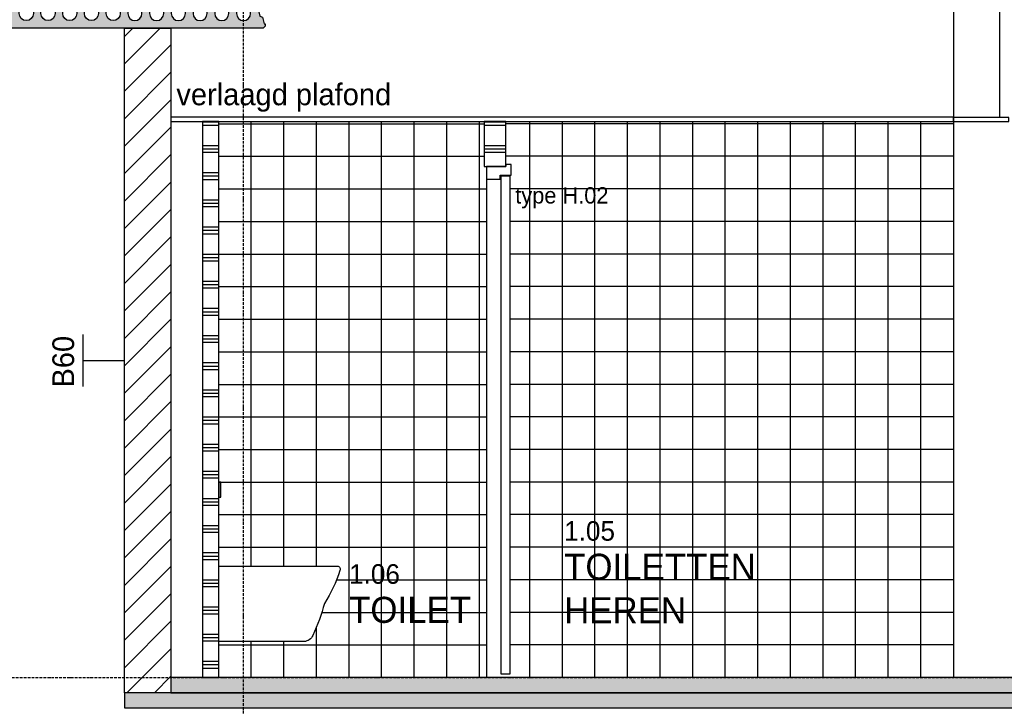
# Model space of a CAD drawing. Header units: millimetres. Extents: x -297000 to 504135, y -166520 to 252050.
# Tile 249 of 250: x 22895 to 27428, y -30933 to -27771. Entities that reach past the tile are written whole.
import ezdxf
from ezdxf.enums import TextEntityAlignment as Align

# ---------------------------------------------------------------- set-up
doc = ezdxf.new("R2010")
doc.units = ezdxf.units.MM
doc.header["$MEASUREMENT"] = 0
doc.linetypes.add('ACAD_ISO10W100', pattern=[18, 12, -3, 0, -3])
doc.linetypes.add('CENTER', pattern=[50.800000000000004, 31.75, -6.349999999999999, 6.349999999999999, -6.349999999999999])
for name, color, linetype in [('010_T0050_T', 4, 'Continuous'), ('010_T0100_T', 4, 'Continuous'), ('040_AXPRI_B', 9, 'CENTER'), ('053_SHADE_S', 253, 'Continuous'), ('068_HATCH_H', 8, 'Continuous'), ('080_SYMBO_G', 1, 'Continuous'), ('220_WALIN_E', 1, 'Continuous'), ('220_WALIN_G', 1, 'Continuous'), ('299_CONCR_G', 3, 'Continuous'), ('299_CONCR_H', 251, 'Continuous'), ('320_DOORS_G', 2, 'Continuous'), ('420_WAFIN_G', 1, 'Continuous'), ('450_CEIFI_G', 2, 'Continuous'), ('740_SANIT_G', 1, 'Continuous')]:
    doc.layers.add(name, color=color, linetype=linetype)
doc.styles.add('VMX 1 SMALL 100', font='unvr55w.TTF', dxfattribs={"height": 100})
doc.styles.add('VMX 2 MEDIUM 50', font='unvr55w.TTF', dxfattribs={"height": 100})
pattern_1 = [(180, (-12325.00000211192, 38399.99967231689), (-1.530808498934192e-14, -125), []), (180, (-12325.00000211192, 38384.37467231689), (-1.530808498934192e-14, -125), []), (180, (-12325.00000211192, 38368.74967231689), (-1.530808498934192e-14, -125), [])]

# ---------------------------------------------------------------- blocks, each defined once
blk = doc.blocks.new('WAND B60')
for p, q in [((1.201632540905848, 0), (-1.201632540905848, 0)), ((0, 0), (0, -1.9055541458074))]:
    blk.add_line(p, q)
at = {"style": 'VMX 1 SMALL 100'}
blk.add_attdef('B60', text='', height=1, dxfattribs=at).set_placement((0, 0.9139582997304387), align=Align.MIDDLE_CENTER)
blk = doc.blocks.new('KANAAPLAAT150')
at = {"layer": '299_CONCR_H'}
h = blk.add_hatch(color=256, dxfattribs=at)
h.paths.add_polyline_path([(25, 130), (25, 90), (35.4199999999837, 81.54000000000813), (25.01000000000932, 34.68000000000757), (11.98999999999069, 31.43000000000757), (5.000000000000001, 0), (0, 0), (0, -10), (10, -20), (1190, -20), (1200, -10), (1200, 0), (1195, 0), (1188.010000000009, 31.43000000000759), (1174.989999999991, 34.68000000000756), (1164.579999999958, 81.5400000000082), (1175, 89.99999999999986), (1175, 130)])
h.paths.add_polyline_path([(732.5, 62.5), (732.5, 47.5, -1), (667.5, 47.5), (667.5, 62.5, -1)], flags=16)
h.paths.add_polyline_path([(632.5, 62.5), (632.5, 47.5, -1), (567.5, 47.5), (567.5, 62.5, -1)], flags=16)
h.paths.add_polyline_path([(832.5, 62.5), (832.5, 47.5, -1), (767.5, 47.5), (767.5, 62.5, -1)], flags=16)
h.paths.add_polyline_path([(532.5, 62.50000000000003), (532.5, 47.5, -1), (467.5, 47.5), (467.5, 62.5, -1)], flags=16)
h.paths.add_polyline_path([(932.5, 62.5), (932.5, 47.5, -1), (867.5, 47.5), (867.5, 62.5, -1)], flags=16)
h.paths.add_polyline_path([(432.5, 62.50000000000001), (432.5, 47.5, -1), (367.5, 47.5), (367.5, 62.5, -1)], flags=16)
h.paths.add_polyline_path([(1032.5, 62.5), (1032.5, 47.5, -1), (967.5, 47.5), (967.5, 62.5, -1)], flags=16)
h.paths.add_polyline_path([(332.5, 62.49999999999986), (332.5, 47.5, -1), (267.5, 47.5), (267.5, 62.5, -1)], flags=16)
h.paths.add_polyline_path([(1132.5, 62.5), (1132.5, 47.5, -1), (1067.5, 47.5), (1067.5, 62.5, -1)], flags=16)
h.paths.add_polyline_path([(232.5, 62.50000000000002), (232.5, 47.5, -1), (167.5, 47.5), (167.5, 62.5, -1)], flags=16)
h.paths.add_polyline_path([(132.5, 62.49999999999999), (132.5, 47.5, -1), (67.5, 47.5), (67.5, 62.5, -1)], flags=16)
at = {"layer": '299_CONCR_G'}
blk.add_lwpolyline([(25, 130), (1175, 130), (1175, 90), (1164.579999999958, 81.54000000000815), (1174.989999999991, 34.68000000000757), (1188.010000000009, 31.43000000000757), (1195, 0), (1200, 0), (1200, -10), (1190, -20), (10, -20), (0, -10), (0, 0), (5, 0), (11.98999999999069, 31.43000000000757), (25.01000000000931, 34.68000000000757), (35.4199999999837, 81.54000000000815), (25, 90)], close=True, dxfattribs=at)
for points in [[(132.5, 47.5, -1), (67.5, 47.5), (67.5, 62.5, -1), (132.5, 62.5)], [(232.5, 47.5, -1), (167.5, 47.5), (167.5, 62.5, -1), (232.5, 62.5)], [(332.5, 47.5, -1), (267.5, 47.5), (267.5, 62.5, -1), (332.5, 62.5)], [(432.5, 47.5, -1), (367.5, 47.5), (367.5, 62.5, -1), (432.5, 62.5)], [(532.5, 47.5, -1), (467.5, 47.5), (467.5, 62.5, -1), (532.5, 62.5)], [(567.5, 47.5, 1), (632.5, 47.5), (632.5, 62.5, 1), (567.5, 62.5)], [(667.5, 47.5, 1), (732.5, 47.5), (732.5, 62.5, 1), (667.5, 62.5)], [(767.5, 47.5, 1), (832.5, 47.5), (832.5, 62.5, 1), (767.5, 62.5)], [(867.5, 47.5, 1), (932.5, 47.5), (932.5, 62.5, 1), (867.5, 62.5)], [(967.5, 47.5, 1), (1032.5, 47.5), (1032.5, 62.5, 1), (967.5, 62.5)], [(1067.5, 47.5, 1), (1132.5, 47.5), (1132.5, 62.5, 1), (1067.5, 62.5)]]:
    blk.add_lwpolyline(points, format="xyb", close=True, dxfattribs=at)
blk = doc.blocks.new('GRID02')
at = {"layer": '040_AXPRI_B', "linetype": 'ACAD_ISO10W100'}
blk.add_line((11599.99999780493, -2483.903999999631), (11599.9999978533, 11470.78071810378), dxfattribs=at)
blk.add_lwpolyline([(-4000, 3800), (27199.99999785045, 3800)], dxfattribs=at)
blk = doc.blocks.new('1006_X-03.02')
at = {"layer": '053_SHADE_S'}
h = blk.add_hatch(color=256, dxfattribs=at)
h.paths.add_polyline_path([(-100.0000022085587, 3730), (9258.001644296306, 3729.999962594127), (9258.001451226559, 3800.00000000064), (-100.0000022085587, 3800)])
h.paths.add_polyline_path([(11266.00145551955, 3730), (23300.01137784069, 3729.999962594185), (23300.01118477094, 3800.00000000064), (11266.00145551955, 3800)])
h.paths.add_polyline_path([(-100.000002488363, 3659.999962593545), (9472.001648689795, 3659.999947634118), (9472.001455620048, 3729.999985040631), (-100.000002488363, 3729.999962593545)])
h.paths.add_polyline_path([(11052.00145122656, 3659.999982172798), (23300.0115709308, 3659.992544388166), (23300.01137786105, 3729.992581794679), (11052.00145122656, 3729.999982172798)])
at = {"layer": '068_HATCH_H'}
h = blk.add_hatch(dxfattribs=at)
h.set_pattern_fill('ANSI31', color=256, scale=715, style=0)
h.set_pattern_definition([(45, (11052.00145106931, 3559.999668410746), (-63.19766856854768, 63.19766856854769), [])])
h.paths.add_polyline_path([(11052.00145122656, 3729.999982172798), (11052.00145122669, 6790.000000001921), (11266.00145122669, 6790.000000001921), (11266.00145562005, 3729.999982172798)])
h = blk.add_hatch(dxfattribs=at)
h.set_pattern_fill('PLAST', color=256, scale=500, angle=180, style=0)
h.set_pattern_definition(pattern_1)
edge = h.paths.add_edge_path()
edge.add_line((11486.00207020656, 3799.999671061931), (11486.00207020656, 6359.999992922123))
edge.add_line((11486.00207020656, 6359.999992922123), (11411.00207020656, 6359.999992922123))
edge.add_line((11411.00207020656, 6359.999992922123), (11411.00207020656, 3800))
edge.add_line((11411.00207020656, 3800), (11486.00207020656, 3800))
h = blk.add_hatch(dxfattribs=at)
h.set_pattern_fill('PLAST', color=256, scale=500, angle=180, style=0)
h.set_pattern_definition(pattern_1)
h.paths.add_polyline_path([(12808.00591339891, 6153.499999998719), (12808.00591310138, 6359.999994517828), (12708.00591310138, 6359.999994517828), (12708.00591310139, 6153.500000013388)])
h = blk.add_hatch(dxfattribs=at)
h.set_pattern_fill('AR-CONC', color=256, scale=10, style=0)
h.set_pattern_definition([(49.99999999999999, (-12325.00000211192, 34600.00000125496), (71.72601826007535, -6.275213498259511), [7.5, -82.5]), (355, (-12325.00000211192, 34600.00000125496), (-13.8751333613, 75.21921337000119), [6, -66]), (100.4514, (-12319.02283411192, 34599.47706725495), (57.85093817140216, 68.94395420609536), [6.374019, -70.11421119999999]), (46.18420000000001, (-12325.00000211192, 34620.00000125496), (106.7241048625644, -16.55190143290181), [11.25, -123.75]), (96.6356, (-12316.10632761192, 34618.62067055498), (93.46627055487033, 97.41178709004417), [9.561028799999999, -105.1713]), (351.1842, (-12325.00000211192, 34620.00000125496), (93.46619451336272, 97.41186009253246), [9, -99]), (21, (-12315.00000211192, 34615.00000125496), (59.69070521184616, -40.26188906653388), [7.5, -82.5]), (326.0000000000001, (-12315.00000211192, 34615.00000125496), (24.33153319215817, 72.5150045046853), [6, -66]), (71.4514, (-12310.02577881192, 34611.64484065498), (84.02226285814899, 32.25304967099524), [6.374019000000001, -70.1142112]), (37.50000000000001, (-12325.00000211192, 34600.00000125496), (1.215985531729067, 33.28938538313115), [0, -65.19999999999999, 0, -67, 0, -66.25]), (7.499999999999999, (-12325.00000211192, 34600.00000125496), (26.30695374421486, 39.44117118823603), [0, -38.2, 0, -63.7, 0, -25.25]), (327.5, (-12347.30000211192, 34600.00000125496), (53.38224361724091, -2.25548717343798), [0, -25, 0, -78, 0, -103.5]), (317.5, (-12357.30000211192, 34600.00000125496), (58.31861693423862, 10.01049823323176), [0, -32.5, 0, -51.8, 0, -73.5])])
h.paths.add_polyline_path([(11052.00145122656, 3659.999982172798), (23300.0115709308, 3659.992544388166), (23300.01137786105, 3729.992581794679), (11052.00145122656, 3729.999982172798)])
h.paths.add_polyline_path([(-100.000002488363, 3659.999962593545), (9472.001648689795, 3659.999947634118), (9472.001455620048, 3729.999985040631), (-100.000002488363, 3729.999962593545)])
at = {"layer": '220_WALIN_E'}
for points in [[(15082.00000666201, 6379.999997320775), (15082.00000981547, 6984.360202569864), (14868.00001088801, 6984.360202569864), (14868.00001088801, 3800.000000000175)], [(14868.00001085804, 6360.000328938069), (15123.00145364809, 6360.000328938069), (15123.00145364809, 6379.000328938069), (14868.00001088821, 6379.000328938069), (14868.00001088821, 6360.000328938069)]]:
    blk.add_lwpolyline(points, dxfattribs=at)
at = {"layer": '220_WALIN_G', "color": 2, "ltscale": 10}
blk.add_lwpolyline([(11052.00145122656, 3729.999982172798), (11052.00145122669, 6790.000000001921), (11266.00145122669, 6790.000000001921), (11266.00145562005, 3729.999982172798), (11052.00145122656, 3729.999982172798)], dxfattribs=at)
at = {"layer": '220_WALIN_G', "ltscale": 10}
for points in [[(11486.00207020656, 3799.999671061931), (11486.00207020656, 6359.999992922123), (11411.00207020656, 6359.999992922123), (11411.00207020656, 3800), (11486.00207020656, 3800)], [(12808.00591339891, 6153.499999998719), (12808.00591310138, 6359.999994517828), (12708.00591310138, 6359.999994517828), (12708.00591310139, 6153.500000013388), (12808.00591339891, 6153.499999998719)]]:
    blk.add_lwpolyline(points, dxfattribs=at)
at = {"layer": '299_CONCR_G'}
for points in [[(11266.00145551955, 3730), (23300.01137784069, 3729.999962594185), (23300.01118477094, 3800.00000000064), (11266.00145551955, 3800)], [(11052.00145122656, 3659.999982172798), (23300.0115709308, 3659.992544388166), (23300.01137786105, 3729.992581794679), (11052.00145122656, 3729.999982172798)]]:
    blk.add_lwpolyline(points, close=True, dxfattribs=at)
at = {"layer": '320_DOORS_G'}
for points in [[(12718.00596559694, 6153.500000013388), (12718.005965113, 6095.49999999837), (12781.00597412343, 6095.5), (12781.00597412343, 6112.5), (12832.00596559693, 6112.5), (12832.00596559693, 6162.5), (12808.00591339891, 6162.499999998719), (12808.00591339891, 6153.499999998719), (12718.00596567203, 6153.500000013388)], [(12826.00596541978, 3815), (12786.00596541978, 3815), (12786.00596559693, 6110), (12826.00596559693, 6110)]]:
    blk.add_lwpolyline(points, close=True, dxfattribs=at)
at = {"layer": '320_DOORS_G', "color": 1}
blk.add_lwpolyline([(12718.005965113, 6095.49999999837), (12718.005965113, 3799.999671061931)], dxfattribs=at)
at = {"layer": '420_WAFIN_G', "color": 8}
for points in [[(11486.00207020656, 6349.999999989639), (12708.00591308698, 6349.999999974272)], [(11636.00206957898, 4313.458754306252), (11636.00206707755, 6359.999666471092)], [(11786.00206957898, 4313.458754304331), (11786.00206707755, 6359.999666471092)], [(11936.00206957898, 4313.458754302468), (11936.00206707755, 6359.999666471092)], [(12086.00207020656, 3799.999669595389), (12086.00206707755, 6359.999666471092)], [(12236.00207020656, 3799.999669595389), (12236.00206707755, 6359.999666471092)], [(12386.00207020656, 3799.999669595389), (12386.00206707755, 6359.999666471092)], [(12536.00207020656, 3799.999669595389), (12536.00206707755, 6359.999666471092)], [(12686.00207020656, 3799.999669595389), (12686.00206707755, 6359.999666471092)], [(14868.00001088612, 6349.999999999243), (12808.0059131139, 6349.999999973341)], [(14868.00001088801, 6350.000000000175), (12808.00591311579, 6349.999999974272)], [(12918.00001088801, 3799.999998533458), (12918.00000775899, 6359.999995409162)], [(13068.00001088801, 3799.999998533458), (13068.00000775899, 6359.999995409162)], [(13218.00001088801, 3799.999998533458), (13218.00000775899, 6359.999995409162)], [(13368.00001088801, 3799.999998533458), (13368.00000775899, 6359.999995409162)], [(13518.00001088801, 3799.999999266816), (13518.00000775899, 6359.99999614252)], [(13668.00001088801, 3799.999999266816), (13668.00000775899, 6359.99999614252)], [(13818.00001088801, 3799.999999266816), (13818.00000775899, 6359.99999614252)], [(13968.00001088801, 3799.999999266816), (13968.00000775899, 6359.99999614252)], [(14118.00001088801, 3800.000000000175), (14118.00000775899, 6359.999996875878)], [(14268.00001088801, 3800.000000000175), (14268.00000775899, 6359.999996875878)], [(14418.00001088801, 3800.000000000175), (14418.00000775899, 6359.999996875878)], [(14568.00001088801, 3800.000000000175), (14568.00000775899, 6359.999996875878)], [(14718.00001088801, 3800.000000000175), (14718.00000775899, 6359.999996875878)], [(11486.00207020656, 6199.999999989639), (12708.00591308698, 6199.999999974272)], [(14868.00001088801, 6200.000000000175), (12808.00591311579, 6199.999999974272)], [(11486.00207020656, 6049.999999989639), (12718.005965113, 6050.000000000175)], [(14868.00001088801, 6050.000000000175), (12826.00596541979, 6050.000000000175)], [(11486.00207020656, 5899.999999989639), (12718.005965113, 5900.000000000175)], [(14868.00001088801, 5900.000000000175), (12826.00596541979, 5900.000000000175)], [(11486.00207020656, 5749.999999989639), (12718.005965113, 5750.000000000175)], [(14868.00001088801, 5750.000000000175), (12826.00596541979, 5750.000000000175)], [(11486.00207020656, 5599.999999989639), (12718.005965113, 5600.000000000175)], [(14868.00001088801, 5600.000000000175), (12826.00596541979, 5600.000000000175)], [(11486.00207020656, 5449.999999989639), (12718.005965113, 5450.000000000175)], [(14868.00001088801, 5450.000000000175), (12826.00596541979, 5450.000000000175)], [(11486.00207020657, 5299.999999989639), (12718.005965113, 5300.000000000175)], [(14868.00001088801, 5300.000000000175), (12826.00596541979, 5300.000000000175)], [(11486.00207020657, 5149.999999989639), (12718.005965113, 5150.000000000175)], [(14868.00001088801, 5150.000000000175), (12826.00596541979, 5150.000000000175)], [(11486.00207020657, 4999.999999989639), (12718.005965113, 5000.000000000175)], [(14868.00001088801, 5000.000000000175), (12826.00596541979, 5000.000000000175)], [(11486.00207020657, 4849.999999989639), (12718.005965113, 4850.000000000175)], [(14868.00001088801, 4850.000000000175), (12826.00596541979, 4850.000000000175)], [(11486.00207020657, 4699.999999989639), (12718.005965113, 4700.000000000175)], [(14868.00001088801, 4700.000000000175), (12826.00596541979, 4700.000000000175)], [(11486.00207020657, 4549.999999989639), (12718.005965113, 4550.000000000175)], [(14868.00001088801, 4550.000000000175), (12826.00596541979, 4550.000000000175)], [(11486.00207020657, 4399.999999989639), (12718.005965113, 4400.000000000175)], [(14868.00001088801, 4400.000000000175), (12826.00596541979, 4400.000000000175)], [(12029.01645806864, 4250.000000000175), (12718.005965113, 4250.000000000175)], [(14868.00001088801, 4250.000000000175), (12826.00596541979, 4250.000000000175)], [(11960.62349333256, 4100.000000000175), (12718.005965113, 4100.000000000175)], [(14868.00001088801, 4100.000000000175), (12826.00596541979, 4100.000000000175)], [(11936.00207020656, 3799.999669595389), (11936.00206992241, 4032.48225112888)], [(11486.00207020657, 3949.999999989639), (12718.005965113, 3950.000000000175)], [(11636.00207020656, 3799.999669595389), (11636.00207000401, 3965.715187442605)], [(11786.00207020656, 3799.999669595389), (11786.00207000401, 3965.715187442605)], [(14868.00001088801, 3950.000000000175), (12826.00596541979, 3950.000000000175)]]:
    blk.add_lwpolyline(points, dxfattribs=at)
at = {"layer": '450_CEIFI_G'}
blk.add_lwpolyline([(11266.00145200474, 6359.99999265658), (14868.00001085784, 6360), (14868.00001088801, 6380), (11266.00145203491, 6379.99999265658), (11266.00145200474, 6359.99999265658)], dxfattribs=at)
at = {"layer": '740_SANIT_G'}
blk.add_lwpolyline([(11486.00206260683, 4699.958754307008), (11486.00206260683, 4629.958754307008), (11496.00206260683, 4629.958754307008), (11496.00206260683, 4699.958754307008)], close=True, dxfattribs=at)
blk.add_lwpolyline([(11486.00204037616, 4313.458754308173), (12033.00889896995, 4313.458754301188, -0.5027858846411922), (12044.08270893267, 4292.23846377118, -0.06744472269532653), (11972.70799200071, 4141.128114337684, -0.04360449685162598), (11919.2411333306, 3994.229127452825, -0.2824451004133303), (11878.51900674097, 3965.715187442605, 0.001712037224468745), (11878.51900674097, 3965.715187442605), (11486.00204037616, 3965.715187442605), (11486.00204037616, 4313.458754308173)], format="xyb", dxfattribs=at)
for name, p in [('GRID02', (0, 0)), ('KANAAPLAAT150', (10499.99999783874, 6810.000000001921))]:
    blk.add_blockref(name, p)
at = {"layer": '080_SYMBO_G', "ltscale": 2}
ref = blk.add_blockref('WAND B60', (10861.44603664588, 5259.999991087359), dxfattribs=dict(at, xscale=-100, yscale=100, zscale=100, rotation=90))
ref.add_attrib('B60', 'B60', dxfattribs={"layer": '0', "height": 100, "rotation": 90, "style": 'VMX 1 SMALL 100'}).set_placement((10770.05020667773, 5254.259381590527), align=Align.MIDDLE_CENTER)

msp = doc.modelspace()

# ---------------------------------------------------------------- block references
msp.add_blockref('1006_X-03.02', (12325.00000211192, -34600.00000125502))

# ---------------------------------------------------------------- texts
at = {"layer": '010_T0050_T', "attachment_point": 7, "style": 'VMX 2 MEDIUM 50'}
for s, insert, char_height in [('type H.02', (25176.00596770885, -28640.00000125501), 75), ('{\\H0.75x;1.05\\P}TOILETTEN\\PHEREN', (25401.0059675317, -30550.00000125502), 120), ('{\\H0.75x;1.06\\P}TOILET', (24411.00207231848, -30550.00000125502), 120)]:
    msp.add_mtext(s, dxfattribs=dict(at, insert=insert, char_height=char_height))
at = {"layer": '010_T0100_T', "insert": (23616.00145414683, -28195.00000859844), "char_height": 100, "attachment_point": 7, "style": 'VMX 1 SMALL 100'}
msp.add_mtext('verlaagd plafond', dxfattribs=at)

doc.saveas('drawing.dxf')
